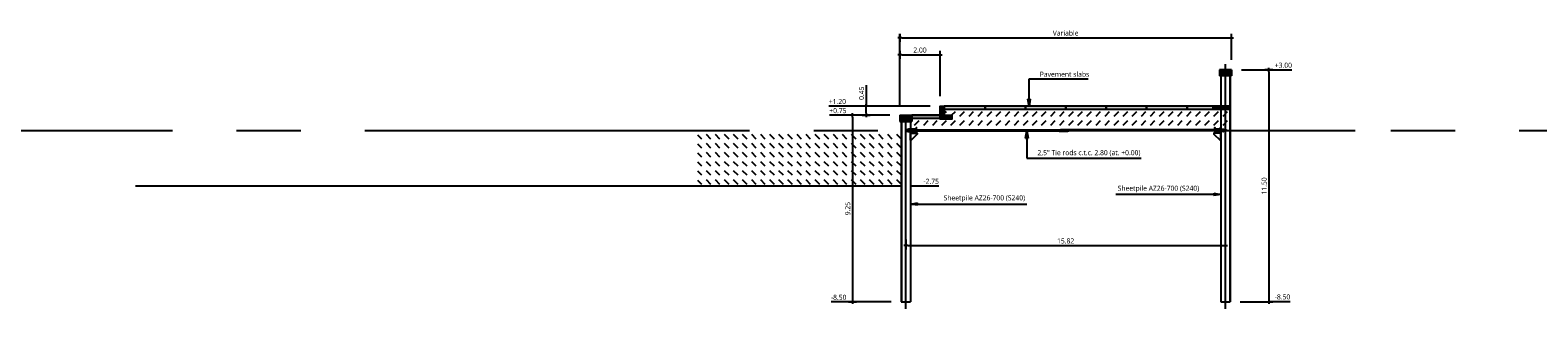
# Model space of a CAD drawing. Header units: metres. Extents: x 2831 to 4656, y -1529 to 547.
# Tile 6 of 20: x 3692 to 3767, y -1469 to -1455. Entities that reach past the tile are written whole.
import ezdxf

# ---------------------------------------------------------------- set-up
doc = ezdxf.new("R2010")
doc.units = ezdxf.units.M
doc.linetypes.add('06 Sections$0$CENTER2', pattern=[28.575, 19.05, -3.175, 3.175, -3.175])
for name, color, linetype in [('06 Sections$0$H000B1-HATCH-013', 8, 'Continuous'), ('06 Sections$0$H000BU-HATCH-K251', 251, 'Continuous'), ('06 Sections$0$H000BW-HATCH-K253', 253, 'Continuous'), ('06 Sections$0$H000E1-GEN-013', 8, 'Continuous'), ('06 Sections$0$H000E2-GEN-018', 1, 'Continuous'), ('06 Sections$0$H000E4-GEN-035', 3, 'Continuous'), ('06 Sections$0$H000E5-GEN-050', 4, 'Continuous'), ('06 Sections$0$H000H3-TEXT-025', 7, 'Continuous'), ('06 Sections$0$H000S3-DIM-025', 7, 'Continuous'), ('06 Sections$0$H030L2-SYS-018', 1, '06 Sections$0$CENTER2'), ('06 Sections$0$H030L8-SYS-013', 8, '06 Sections$0$CENTER2'), ('06 Sections$0$SYST-013-CE2', 8, '06 Sections$0$CENTER2')]:
    doc.layers.add(name, color=color, linetype=linetype)
doc.styles.add('06 Sections$0$ISO', font='segoeui.ttf')
doc.dimstyles.new('06 Sections$0$WB-M100', dxfattribs={"dimscale": 0.1, "dimtxt": 2.5, "dimasz": 1, "dimexe": 2, "dimexo": 5, "dimgap": 1, "dimtad": 1, "dimzin": 0, "dimdsep": 46, "dimtxsty": '06 Sections$0$ISO', "dimblk1": '06 Sections$0$dimdot', "dimblk2": '06 Sections$0$dimdot', "dimsah": 1, "dimcen": 0, "dimdle": 2, "dimclrd": 256, "dimclre": 256, "dimclrt": 256, "dimadec": 0, "dimazin": 0, "dimtp": 1, "dimtfac": 1, "dimtix": 1, "dimtmove": 0, "dimatfit": 3, "dimldrblk": '06 Sections$0$dimpijl', "dimfxl": 2, "dimtolj": 1, "dimtzin": 1, "dimlwd": -1, "dimlwe": -1, "dimarcsym": 0})

# ---------------------------------------------------------------- blocks, each defined once
blk = doc.blocks.new('06 Sections$0$UNP400')
blk.add_lwpolyline([(0, 200), (110, 200), (110, 193, -0.399656), (101, 184), (31, 180, 0.399656), (14, 162), (14, -162, 0.399656), (31, -180), (101, -184, -0.399656), (110, -193), (110, -200), (0, -200)], format="xyb", close=True)
blk = doc.blocks.new('06 Sections$0$WALER')
blk.add_lwpolyline([(-50, -640), (0, -640), (0, -190), (-450, -190), (-450, -240)], close=True)
at = {"rotation": 90}
blk.add_blockref('06 Sections$0$UNP400', (-200, 80), dxfattribs=at)
at = {"xscale": -1, "rotation": 90}
blk.add_blockref('06 Sections$0$UNP400', (-200, -80), dxfattribs=at)
blk = doc.blocks.new('06 Sections$0$M90 nut')
for p, q in [((0, 56), (0, -56)), ((6, 75), (31, 75)), ((6, 37), (31, 37)), ((63, 75), (31, 75)), ((63, 37), (31, 37)), ((70, 56), (70, -56)), ((6, -38), (31, -38)), ((31, -75), (6, -75)), ((63, -38), (31, -38)), ((31, -75), (63, -75))]:
    blk.add_line(p, q)
for centre, radius, start, end in [((31, 56), 30.6, 142.12111, 180), ((31, 56), 30.6, 180, 217.87889), ((113, 0), 113, 160.52873, 199.47118), ((39, 56), 30.6, 0, 37.87889), ((39, 56), 30.6, 322.12111, 0), ((-43, 0), 113, 340.52882, 19.47127), ((31, -56), 30.6, 142.12111, 180), ((31, -56), 30.6, 180, 217.87889), ((39, -56), 30.6, 0, 37.87889), ((39, -56), 30.6, 322.12111, 0)]:
    blk.add_arc(centre, radius, start, end)
blk = doc.blocks.new('06 Sections$0$TIEROD')
for p, q in [((-0.212, 0.03), (-0.219, 0.022)), ((-0.145, 0.022), (-0.219, 0.022)), ((-0.219, 0.022), (-0.219, -0.022)), ((-0.212, 0.03), (-0.145, 0.03)), ((-0.04, 0.059), (-0.099, 0.059)), ((-0.099, 0.059), (-0.099, -0.06)), ((-0.053, -0.06), (-0.053, 0.059)), ((0, 0.03), (0.114, 0.03)), ((0.121, 0.027), (0.114, 0.03)), ((0.114, 0.03), (0.114, -0.03)), ((0.121, -0.027), (0.121, 0.027)), ((0.121, 0.027), (7.373, 0.027)), ((0.121, -0.022), (0.121, 0.022)), ((7.373, 0.027), (7.379, 0.03)), ((7.373, 0.027), (7.373, -0.027)), ((7.379, 0.03), (7.436, 0.03)), ((7.379, 0.03), (7.379, -0.03)), ((7.436, 0.046), (7.8, 0.046)), ((7.436, -0.046), (7.436, 0.046)), ((7.8, 0.046), (7.8, -0.046)), ((7.856, 0.03), (7.8, 0.03)), ((7.856, 0.03), (7.856, -0.03)), ((7.863, 0.027), (7.856, 0.03)), ((7.863, 0.027), (7.863, -0.027)), ((15.279, 0.027), (7.863, 0.027)), ((15.279, 0.027), (15.286, 0.03)), ((15.279, -0.027), (15.279, 0.027)), ((15.279, -0.022), (15.279, 0.022)), ((15.286, 0.03), (15.286, -0.03)), ((15.4, 0.03), (15.286, 0.03)), ((15.44, 0.059), (15.499, 0.059)), ((15.453, -0.06), (15.453, 0.059)), ((15.499, 0.059), (15.499, -0.06)), ((15.612, 0.03), (15.545, 0.03)), ((15.545, 0.022), (15.619, 0.022)), ((15.612, 0.03), (15.619, 0.022)), ((15.619, 0.022), (15.619, -0.022)), ((-0.145, -0.022), (-0.219, -0.022)), ((-0.212, -0.03), (-0.219, -0.022)), ((-0.212, -0.03), (-0.145, -0.03)), ((-0.099, -0.06), (-0.04, -0.06)), ((0, -0.03), (0.114, -0.03)), ((0.121, -0.027), (0.114, -0.03)), ((0.121, -0.027), (7.373, -0.027)), ((7.373, -0.027), (7.379, -0.03)), ((7.379, -0.03), (7.436, -0.03)), ((7.8, -0.046), (7.436, -0.046)), ((7.856, -0.03), (7.8, -0.03)), ((7.863, -0.027), (7.856, -0.03)), ((15.279, -0.027), (7.863, -0.027)), ((15.279, -0.027), (15.286, -0.03)), ((15.4, -0.03), (15.286, -0.03)), ((15.499, -0.06), (15.44, -0.06)), ((15.545, -0.022), (15.619, -0.022)), ((15.612, -0.03), (15.545, -0.03)), ((15.612, -0.03), (15.619, -0.022))]:
    blk.add_line(p, q)
for points in [[(-0.04, -0.073), (0, -0.073), (0, 0.073), (-0.04, 0.073)], [(15.4, -0.073), (15.44, -0.073), (15.44, 0.073), (15.4, 0.073)]]:
    blk.add_lwpolyline(points, close=True)
blk.add_circle((7.618, 0), 0.0132)
at = {"layer": '06 Sections$0$SYST-013-CE2'}
blk.add_line((-0.245, 0), (15.676, 0), dxfattribs=at)
at = {"xscale": 0.0006618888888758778, "yscale": 0.0006618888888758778, "zscale": 0.0006618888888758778}
for p in [(-0.145, 0), (15.499, 0)]:
    blk.add_blockref('06 Sections$0$M90 nut', p, dxfattribs=at)
blk = doc.blocks.new('06 Sections$0$dimdot')
blk.add_line((-1, 0), (1, 0))
at = {"const_width": 0.5}
blk.add_lwpolyline([(-0.25, 0, 1), (0.25, 0, 1)], format="xyb", close=True, dxfattribs=at)
blk.add_lwpolyline([(0, -2), (0, 2)])
blk = doc.blocks.new('*D403')
at = {"layer": '06 Sections$0$H000S3-DIM-025', "transparency": 16777216}
for p, q in [((426.009, 0.75), (423.963, 0.75)), ((424.163, 0.65), (424.163, -8.4)), ((426.079, -8.5), (423.963, -8.5))]:
    blk.add_line(p, q, dxfattribs=at)
at = {"layer": '06 Sections$0$H000S3-DIM-025', "transparency": 16777216, "xscale": 0.1, "yscale": 0.1, "zscale": 0.1}
for p, rotation in [((424.163, 0.75), 90), ((424.163, -8.5), 270)]:
    blk.add_blockref('06 Sections$0$dimdot', p, dxfattribs=dict(at, rotation=rotation))
at = {"layer": '06 Sections$0$H000S3-DIM-025', "transparency": 16777216, "insert": (423.934, -3.875), "char_height": 0.25, "attachment_point": 5, "rotation": 90, "style": '06 Sections$0$ISO', "bg_fill": 3, "box_fill_scale": 1.1, "bg_fill_color": 256, "bg_fill_true_color": 13158600, "bg_fill_transparency": 0}
blk.add_mtext('\\A1;9.25', dxfattribs=at)
blk = doc.blocks.new('06 Sections$0$dimpijl')
at = {"linetype": 'Continuous'}
blk.add_hatch(color=256, dxfattribs=at).paths.add_polyline_path([(0, 0), (-3.5, 0.58), (-3.5, -0.58)])
for p, q in [((-3.5, 0.58), (0, 0)), ((-3.5, 0.58), (-3.5, -0.58)), ((0, 0), (-3.5, -0.58))]:
    blk.add_line(p, q, dxfattribs=at)
blk = doc.blocks.new('*D404')
at = {"layer": '06 Sections$0$H000S3-DIM-025', "transparency": 16777216}
for p, q in [((426.809, -5.408), (426.809, -5.508)), ((426.909, -5.708), (442.529, -5.708)), ((442.629, -6.231), (442.629, -5.508))]:
    blk.add_line(p, q, dxfattribs=at)
at = {"layer": '06 Sections$0$H000S3-DIM-025', "transparency": 16777216, "xscale": 0.1, "yscale": 0.1, "zscale": 0.1, "rotation": 180}
blk.add_blockref('06 Sections$0$dimdot', (426.809, -5.708), dxfattribs=at)
at = {"layer": '06 Sections$0$H000S3-DIM-025', "transparency": 16777216, "xscale": 0.1, "yscale": 0.1, "zscale": 0.1}
blk.add_blockref('06 Sections$0$dimdot', (442.629, -5.708), dxfattribs=at)
at = {"layer": '06 Sections$0$H000S3-DIM-025', "transparency": 16777216, "insert": (434.719, -5.478), "char_height": 0.25, "attachment_point": 5, "style": '06 Sections$0$ISO', "bg_fill": 3, "box_fill_scale": 1.1, "bg_fill_color": 256, "bg_fill_true_color": 13158600, "bg_fill_transparency": 0}
blk.add_mtext('\\A1;15.82', dxfattribs=at)
blk = doc.blocks.new('*D405')
at = {"layer": '06 Sections$0$H000S3-DIM-025', "transparency": 16777216}
for p, q in [((443.429, 3), (444.977, 3)), ((444.777, 2.9), (444.777, -8.4)), ((443.359, -8.5), (444.977, -8.5))]:
    blk.add_line(p, q, dxfattribs=at)
at = {"layer": '06 Sections$0$H000S3-DIM-025', "transparency": 16777216, "xscale": 0.1, "yscale": 0.1, "zscale": 0.1}
for p, rotation in [((444.777, 3), 90), ((444.777, -8.5), 270)]:
    blk.add_blockref('06 Sections$0$dimdot', p, dxfattribs=dict(at, rotation=rotation))
at = {"layer": '06 Sections$0$H000S3-DIM-025', "transparency": 16777216, "insert": (444.547, -2.75), "char_height": 0.25, "attachment_point": 5, "rotation": 90, "style": '06 Sections$0$ISO', "bg_fill": 3, "box_fill_scale": 1.1, "bg_fill_color": 256, "bg_fill_true_color": 13158600, "bg_fill_transparency": 0}
blk.add_mtext('\\A1;11.50', dxfattribs=at)
blk = doc.blocks.new('*D343')
at = {"layer": '06 Sections$0$H000S3-DIM-025', "transparency": 16777216}
blk.add_line((443.429, 3), (445.921, 3), dxfattribs=at)
at = {"layer": '06 Sections$0$H000S3-DIM-025', "transparency": 16777216, "insert": (445.499, 3.229), "char_height": 0.25, "attachment_point": 5, "style": '06 Sections$0$ISO', "bg_fill": 3, "box_fill_scale": 1.1, "bg_fill_color": 256, "bg_fill_true_color": 13158600, "bg_fill_transparency": 0}
blk.add_mtext('\\A1;+3.00', dxfattribs=at)
blk = doc.blocks.new('*D344')
at = {"layer": '06 Sections$0$H000S3-DIM-025', "transparency": 16777216}
for p, q in [((443.359, -8.5), (444.577, -8.5)), ((444.577, -8.5), (444.777, -8.479)), ((444.777, -8.479), (445.835, -8.479))]:
    blk.add_line(p, q, dxfattribs=at)
at = {"layer": '06 Sections$0$H000S3-DIM-025', "transparency": 16777216, "insert": (445.456, -8.25), "char_height": 0.25, "attachment_point": 5, "style": '06 Sections$0$ISO', "bg_fill": 3, "box_fill_scale": 1.1, "bg_fill_color": 256, "bg_fill_true_color": 13158600, "bg_fill_transparency": 0}
blk.add_mtext('\\A1;-8.50', dxfattribs=at)
blk = doc.blocks.new('*D301')
at = {"layer": '06 Sections$0$H000S3-DIM-025', "transparency": 16777216}
blk.add_line((427.079, -2.75), (428.436, -2.75), dxfattribs=at)
at = {"layer": '06 Sections$0$H000S3-DIM-025', "transparency": 16777216, "insert": (428.062, -2.521), "char_height": 0.25, "attachment_point": 5, "style": '06 Sections$0$ISO', "bg_fill": 3, "box_fill_scale": 1.1, "bg_fill_color": 256, "bg_fill_true_color": 13158600, "bg_fill_transparency": 0}
blk.add_mtext('\\A1;-2.75', dxfattribs=at)
blk = doc.blocks.new('*D291')
at = {"transparency": 16777216}
for p, q in [((426.509, 1.25), (426.509, 4.789)), ((426.609, 4.589), (442.829, 4.589)), ((442.929, 3.5), (442.929, 4.789))]:
    blk.add_line(p, q, dxfattribs=at)
at = {"transparency": 16777216, "xscale": 0.1, "yscale": 0.1, "zscale": 0.1, "rotation": 180}
blk.add_blockref('06 Sections$0$dimdot', (426.509, 4.589), dxfattribs=at)
at = {"transparency": 16777216, "xscale": 0.1, "yscale": 0.1, "zscale": 0.1}
blk.add_blockref('06 Sections$0$dimdot', (442.929, 4.589), dxfattribs=at)
at = {"transparency": 16777216, "insert": (434.719, 4.823), "char_height": 0.25, "attachment_point": 5, "style": '06 Sections$0$ISO'}
blk.add_mtext('\\A1;Variable', dxfattribs=at)
blk = doc.blocks.new('*D379')
at = {"layer": '06 Sections$0$H000S3-DIM-025', "transparency": 16777216}
blk.add_line((426.009, 0.75), (423.028, 0.75), dxfattribs=at)
at = {"layer": '06 Sections$0$H000S3-DIM-025', "transparency": 16777216, "insert": (423.446, 0.979), "char_height": 0.25, "attachment_point": 5, "style": '06 Sections$0$ISO', "bg_fill": 3, "box_fill_scale": 1.1, "bg_fill_color": 256, "bg_fill_true_color": 13158600, "bg_fill_transparency": 0}
blk.add_mtext('\\A1;+0.75', dxfattribs=at)
blk = doc.blocks.new('*D380')
at = {"layer": '06 Sections$0$H000S3-DIM-025', "transparency": 16777216}
for p, q in [((424.163, -8.5), (423.105, -8.5)), ((424.363, -8.5), (424.163, -8.5)), ((426.079, -8.5), (424.363, -8.5))]:
    blk.add_line(p, q, dxfattribs=at)
at = {"layer": '06 Sections$0$H000S3-DIM-025', "transparency": 16777216, "insert": (423.484, -8.27), "char_height": 0.25, "attachment_point": 5, "style": '06 Sections$0$ISO', "bg_fill": 3, "box_fill_scale": 1.1, "bg_fill_color": 256, "bg_fill_true_color": 13158600, "bg_fill_transparency": 0}
blk.add_mtext('\\A1;-8.50', dxfattribs=at)
blk = doc.blocks.new('*D452')
at = {"layer": '06 Sections$0$H000S3-DIM-025', "transparency": 16777216}
for p, q in [((426.509, 1.25), (426.509, 3.951)), ((426.609, 3.751), (428.409, 3.751)), ((428.509, 1.7), (428.509, 3.951))]:
    blk.add_line(p, q, dxfattribs=at)
at = {"layer": '06 Sections$0$H000S3-DIM-025', "transparency": 16777216, "xscale": 0.1, "yscale": 0.1, "zscale": 0.1, "rotation": 180}
blk.add_blockref('06 Sections$0$dimdot', (426.509, 3.751), dxfattribs=at)
at = {"layer": '06 Sections$0$H000S3-DIM-025', "transparency": 16777216, "xscale": 0.1, "yscale": 0.1, "zscale": 0.1}
blk.add_blockref('06 Sections$0$dimdot', (428.509, 3.751), dxfattribs=at)
at = {"layer": '06 Sections$0$H000S3-DIM-025', "transparency": 16777216, "insert": (427.509, 3.98), "char_height": 0.25, "attachment_point": 5, "style": '06 Sections$0$ISO', "bg_fill": 3, "box_fill_scale": 1.1, "bg_fill_color": 256, "bg_fill_true_color": 13158600, "bg_fill_transparency": 0}
blk.add_mtext('\\A1;2.00', dxfattribs=at)
blk = doc.blocks.new('*D453')
at = {"layer": '06 Sections$0$H000S3-DIM-025', "transparency": 16777216}
for p, q in [((424.843, 2.25), (424.843, 1.2)), ((428.009, 1.2), (424.643, 1.2)), ((426.009, 0.75), (424.643, 0.75)), ((424.843, 0.85), (424.843, 1.1))]:
    blk.add_line(p, q, dxfattribs=at)
at = {"layer": '06 Sections$0$H000S3-DIM-025', "transparency": 16777216, "xscale": 0.1, "yscale": 0.1, "zscale": 0.1, "rotation": 270}
blk.add_blockref('06 Sections$0$dimdot', (424.843, 0.75), dxfattribs=at)
at = {"layer": '06 Sections$0$H000S3-DIM-025', "transparency": 16777216, "insert": (424.614, 1.842), "char_height": 0.25, "attachment_point": 5, "rotation": 90, "style": '06 Sections$0$ISO', "bg_fill": 3, "box_fill_scale": 1.1, "bg_fill_color": 256, "bg_fill_true_color": 13158600, "bg_fill_transparency": 0}
blk.add_mtext('\\A1;0.45', dxfattribs=at)
at = {"layer": '06 Sections$0$H000S3-DIM-025', "transparency": 16777216, "xscale": 0.1, "yscale": 0.1, "zscale": 0.1, "rotation": 90}
blk.add_blockref('06 Sections$0$dimdot', (424.843, 1.2), dxfattribs=at)
blk = doc.blocks.new('*D381')
at = {"layer": '06 Sections$0$H000S3-DIM-025', "transparency": 16777216}
blk.add_line((428.009, 1.2), (422.999, 1.2), dxfattribs=at)
at = {"layer": '06 Sections$0$H000S3-DIM-025', "transparency": 16777216, "insert": (423.421, 1.43), "char_height": 0.25, "attachment_point": 5, "style": '06 Sections$0$ISO', "bg_fill": 3, "box_fill_scale": 1.1, "bg_fill_color": 256, "bg_fill_true_color": 13158600, "bg_fill_transparency": 0}
blk.add_mtext('\\A1;+1.20', dxfattribs=at)
blk = doc.blocks.new('06 Sections')
at = {"layer": '06 Sections$0$H000B1-HATCH-013'}
h = blk.add_hatch(dxfattribs=at)
h.set_pattern_fill('DASH', color=256, scale=0.1, angle=45)
h.set_pattern_definition([(45, (-90.8889, 0), (0, 0.4490128), [0.3175, -0.3175])])
h.paths.add_polyline_path([(442.847, 0), (442.847, 1.05), (428.709, 1.05), (428.709, 0.75), (429.084, 0.75), (429.084, 0.55), (428.509, 0.55), (428.509, 0.6), (427.109, 0.6), (427.109, 0.45), (427.039, 0.45), (427.039, 0)])
h = blk.add_hatch(dxfattribs=at)
h.set_pattern_fill('DASH', color=256, scale=0.1, angle=315)
h.set_pattern_definition([(315, (-90.8889, 0), (0.4490128, -1e-16), [0.3175, -0.3175])])
h.paths.add_polyline_path([(426.579, -2.75), (426.579, 0), (416.496, 0), (416.496, -2.75)])
at = {"layer": '06 Sections$0$H000BU-HATCH-K251'}
h = blk.add_hatch(color=256, dxfattribs=at)
h.dxf.hatch_style = 1
h.paths.add_polyline_path([(428.509, 0.75), (427.109, 0.75), (427.109, 0.6), (428.509, 0.6)])
h = blk.add_hatch(color=256, dxfattribs=at)
h.dxf.hatch_style = 1
h.paths.add_polyline_path([(428.709, 1.2), (428.509, 1.2), (428.509, 0.55), (429.084, 0.55), (429.084, 0.75), (428.709, 0.75)])
h = blk.add_hatch(color=256, dxfattribs=at)
h.dxf.hatch_style = 1
h.paths.add_polyline_path([(428.709, 1.2), (428.709, 1.05), (430.729, 1.05), (430.729, 1.2)])
h = blk.add_hatch(color=256, dxfattribs=at)
h.dxf.hatch_style = 1
h.paths.add_polyline_path([(430.729, 1.2), (430.729, 1.05), (432.729, 1.05), (432.729, 1.2)])
h = blk.add_hatch(color=256, dxfattribs=at)
h.dxf.hatch_style = 1
h.paths.add_polyline_path([(432.729, 1.2), (432.729, 1.05), (434.729, 1.05), (434.729, 1.2)])
h = blk.add_hatch(color=256, dxfattribs=at)
h.dxf.hatch_style = 1
h.paths.add_polyline_path([(434.729, 1.2), (434.729, 1.05), (436.729, 1.05), (436.729, 1.2)])
h = blk.add_hatch(color=256, dxfattribs=at)
h.dxf.hatch_style = 1
h.paths.add_polyline_path([(436.729, 1.2), (436.729, 1.05), (438.729, 1.05), (438.729, 1.2)])
h = blk.add_hatch(color=256, dxfattribs=at)
h.dxf.hatch_style = 1
h.paths.add_polyline_path([(438.729, 1.2), (438.729, 1.05), (440.729, 1.05), (440.729, 1.2)])
h = blk.add_hatch(color=256, dxfattribs=at)
h.dxf.hatch_style = 1
h.paths.add_polyline_path([(442.019, 1.05), (442.019, 1.2), (440.729, 1.2), (440.729, 1.05)])
h = blk.add_hatch(color=256, dxfattribs=at)
h.dxf.hatch_style = 1
h.paths.add_polyline_path([(442.847, 1.05), (442.847, 1.2), (442.019, 1.2), (442.019, 1.05)])
at = {"layer": '06 Sections$0$H000BW-HATCH-K253'}
h = blk.add_hatch(color=256, dxfattribs=at)
h.dxf.hatch_style = 1
h.paths.add_polyline_path([(442.329, 2.7), (442.329, 3), (442.929, 3), (442.929, 2.7)])
h = blk.add_hatch(color=256, dxfattribs=at)
h.dxf.hatch_style = 1
h.paths.add_polyline_path([(427.109, 0.45), (427.109, 0.75), (426.509, 0.75), (426.509, 0.45)])
at = {"layer": '06 Sections$0$H000E2-GEN-018'}
for p, q in [((442.399, 2.75), (442.859, 2.75)), ((442.399, 2.7), (442.399, -8.5)), ((442.847, 2.7), (442.847, -8.5)), ((442.859, 2.75), (442.859, -8.5)), ((426.579, 0.5), (426.579, -8.5)), ((427.039, 0.5), (426.579, 0.5)), ((426.591, 0.5), (426.591, -8.5)), ((427.039, 0.5), (427.039, -8.5)), ((426.579, -8.5), (427.039, -8.5)), ((442.399, -8.5), (442.859, -8.5))]:
    blk.add_line(p, q, dxfattribs=at)
at = {"layer": '06 Sections$0$H000E4-GEN-035'}
for p, q in [((427.109, 0.75), (428.509, 0.75)), ((442.859, 0), (449.051, 0)), ((388.671, -2.75), (426.579, -2.75))]:
    blk.add_line(p, q, dxfattribs=at)
for points in [[(427.109, 0.6), (428.509, 0.6), (428.509, 0.75), (427.109, 0.75)], [(428.709, 1.2), (428.709, 0.75), (429.084, 0.75), (429.084, 0.55), (428.509, 0.55), (428.509, 1.2)], [(428.709, 1.05), (430.729, 1.05), (430.729, 1.2), (428.709, 1.2)], [(430.729, 1.05), (432.729, 1.05), (432.729, 1.2), (430.729, 1.2)], [(432.729, 1.05), (434.729, 1.05), (434.729, 1.2), (432.729, 1.2)], [(434.729, 1.05), (436.729, 1.05), (436.729, 1.2), (434.729, 1.2)], [(436.729, 1.05), (438.729, 1.05), (438.729, 1.2), (436.729, 1.2)], [(438.729, 1.05), (440.729, 1.05), (440.729, 1.2), (438.729, 1.2)], [(440.729, 1.05), (442.019, 1.05), (442.019, 1.2), (440.729, 1.2)], [(442.019, 1.05), (442.847, 1.05), (442.847, 1.2), (442.019, 1.2)]]:
    blk.add_lwpolyline(points, close=True, dxfattribs=at)
at = {"layer": '06 Sections$0$H000E5-GEN-050'}
for p, q in [((442.929, 3), (442.329, 3)), ((442.329, 3), (442.329, 2.7)), ((442.929, 3), (442.929, 2.7)), ((442.929, 2.7), (442.329, 2.7)), ((426.509, 0.75), (427.109, 0.75)), ((426.509, 0.75), (426.509, 0.45)), ((427.109, 0.75), (427.109, 0.45)), ((426.509, 0.45), (427.109, 0.45))]:
    blk.add_line(p, q, dxfattribs=at)
at = {"layer": '06 Sections$0$H030L2-SYS-018'}
blk.add_line((-171.475, 0), (1168.02, 0), dxfattribs=at)
at = {"layer": '06 Sections$0$H030L8-SYS-013'}
for p, q in [((442.629, -8.842), (442.629, 3.283)), ((426.809, -8.842), (426.809, 0.607))]:
    blk.add_line(p, q, dxfattribs=at)
at = {"layer": '06 Sections$0$H000E1-GEN-013', "xscale": 0.9975}
blk.add_blockref('06 Sections$0$TIEROD', (427.039, 0), dxfattribs=at)
at = {"layer": '06 Sections$0$H000E2-GEN-018', "yscale": 0.00075, "zscale": 0.00075}
for p, xscale in [((427.039, 0), -0.00075), ((442.399, 0), 0.00075)]:
    blk.add_blockref('06 Sections$0$WALER', p, dxfattribs=dict(at, xscale=xscale))
at = {"layer": '06 Sections$0$H000H3-TEXT-025', "char_height": 0.25, "style": '06 Sections$0$ISO'}
for s, insert, attachment_point in [('\\A1;2,5" Tie rods c.t.c. 2.80 (at. +0.00)', (433.325, -1.282), 7), ('\\A1;Sheetpile AZ26-700 (S240)', (441.331, -3.073), 9), ('\\A1;Sheetpile AZ26-700 (S240)', (428.677, -3.549), 7)]:
    blk.add_mtext(s, dxfattribs=dict(at, insert=insert, attachment_point=attachment_point))
at = {"layer": '06 Sections$0$H000H3-TEXT-025', "annotation_type": 0, "has_hookline": 1}
for points, hookline_direction, text_width in [([(432.798, -0.027), (432.798, -1.382), (433.225, -1.382)], 0, 5.134), ([(427.039, -3.649), (428.577, -3.649)], 0, 4.128), ([(442.399, -3.173), (441.431, -3.173)], 1, 4.128)]:
    blk.add_leader(points, dimstyle='06 Sections$0$WB-M100', dxfattribs=dict(at, hookline_direction=hookline_direction, text_width=text_width))
at = {"layer": '06 Sections$0$H000S3-DIM-025'}
dim = blk.add_linear_dim(base=(424.163, -8.5), p1=(426.509, 0.75), p2=(426.579, -8.5), angle=90, dimstyle='06 Sections$0$WB-M100', override={"dimpost": '<>', "dimtmove": 1, "dimtfill": 1}, dxfattribs=at)
dim.commit()
dim.dimension.update_dxf_attribs({"geometry": '*D403', "text_midpoint": (423.934, -3.875)})
dim = blk.add_linear_dim(base=(442.629, -5.708), p1=(426.809, -5.908), p2=(442.629, -6.731), dimstyle='06 Sections$0$WB-M100', override={"dimpost": '<>', "dimtfill": 1}, dxfattribs=at)
dim.commit()
dim.dimension.update_dxf_attribs({"geometry": '*D404', "text_midpoint": (434.719, -5.478)})
dim = blk.add_linear_dim(base=(444.777, -8.5), p1=(442.929, 3), p2=(442.859, -8.5), angle=90, dimstyle='06 Sections$0$WB-M100', override={"dimpost": '<>', "dimtfill": 1}, dxfattribs=at)
dim.commit()
dim.dimension.update_dxf_attribs({"geometry": '*D405', "text_midpoint": (444.547, -2.75)})
dim = blk.add_ordinate_dim(feature_location=(442.929, 3), offset=(2.048, 0), dtype=0, origin=(153.596, 0), dimstyle='06 Sections$0$WB-M100', override={"dimpost": '+<>', "dimtfill": 1}, dxfattribs=at)
dim.commit()
dim.dimension.update_dxf_attribs({"geometry": '*D343', "text_midpoint": (445.499, 3.229)})
at = {"layer": '06 Sections$0$H000H3-TEXT-025', "insert": (433.439, 2.656), "char_height": 0.25, "attachment_point": 7, "style": '06 Sections$0$ISO'}
blk.add_mtext('\\A1;Pavement slabs', dxfattribs=at)
dim = blk.add_linear_dim(base=(442.929, 4.589), p1=(426.509, 0.75), p2=(442.929, 3), text='Variable', dimstyle='06 Sections$0$WB-M100', override={"dimpost": '<>'})
dim.commit()
dim.dimension.update_dxf_attribs({"geometry": '*D291', "text_midpoint": (434.719, 4.823)})
at = {"layer": '06 Sections$0$H000S3-DIM-025'}
dim = blk.add_ordinate_dim(feature_location=(442.859, -8.5), offset=(2.118, 0.021), dtype=0, origin=(153.596, 0), dimstyle='06 Sections$0$WB-M100', override={"dimpost": '-<>', "dimtfill": 1}, dxfattribs=at)
dim.commit()
dim.dimension.update_dxf_attribs({"geometry": '*D344', "text_midpoint": (445.456, -8.25)})
at = {"layer": '06 Sections$0$H000H3-TEXT-025', "annotation_type": 0, "has_hookline": 1, "hookline_direction": 0, "text_width": 2.388}
blk.add_leader([(432.912, 1.2), (432.912, 2.556), (433.339, 2.556)], dimstyle='06 Sections$0$WB-M100', dxfattribs=at)
at = {"layer": '06 Sections$0$H000S3-DIM-025'}
dim = blk.add_ordinate_dim(feature_location=(426.579, -2.75), offset=(1.008, 0), dtype=0, origin=(153.596, 0), dimstyle='06 Sections$0$WB-M100', override={"dimpost": '-<>', "dimtfill": 1}, dxfattribs=at)
dim.commit()
dim.dimension.update_dxf_attribs({"geometry": '*D301', "text_midpoint": (428.062, -2.521)})
dim = blk.add_ordinate_dim(feature_location=(426.509, 0.75), offset=(-2.546, 0), dtype=0, origin=(-171.475, 0), dimstyle='06 Sections$0$WB-M100', override={"dimpost": '+<>', "dimtfill": 1}, dxfattribs=at)
dim.commit()
dim.dimension.update_dxf_attribs({"geometry": '*D379', "text_midpoint": (423.446, 0.979)})
dim = blk.add_linear_dim(base=(428.509, 3.751), p1=(426.509, 0.75), p2=(428.509, 1.2), dimstyle='06 Sections$0$WB-M100', override={"dimpost": '<>', "dimtfill": 1}, dxfattribs=at)
dim.commit()
dim.dimension.update_dxf_attribs({"geometry": '*D452', "text_midpoint": (427.509, 3.98)})
dim = blk.add_ordinate_dim(feature_location=(426.579, -8.5), offset=(-2.616, 0), dtype=0, origin=(-171.475, 0), dimstyle='06 Sections$0$WB-M100', override={"dimpost": '-<>', "dimtfill": 1}, dxfattribs=at)
dim.commit()
dim.dimension.update_dxf_attribs({"geometry": '*D380', "text_midpoint": (423.484, -8.27)})
dim = blk.add_linear_dim(base=(424.843, 1.2), p1=(426.509, 0.75), p2=(428.509, 1.2), angle=90, dimstyle='06 Sections$0$WB-M100', override={"dimpost": '<>', "dimtmove": 1, "dimtfill": 1}, dxfattribs=at)
dim.commit()
dim.dimension.update_dxf_attribs({"geometry": '*D453', "text_midpoint": (424.593, 1.842), "dimtype": 128})
dim = blk.add_ordinate_dim(feature_location=(428.509, 1.2), offset=(-4.566, 0), dtype=0, origin=(-171.475, 0), dimstyle='06 Sections$0$WB-M100', override={"dimpost": '+<>', "dimtfill": 1}, dxfattribs=at)
dim.commit()
dim.dimension.update_dxf_attribs({"geometry": '*D381', "text_midpoint": (423.421, 1.43)})

msp = doc.modelspace()

# ---------------------------------------------------------------- block references
msp.add_blockref('06 Sections', (3308.804, -1460.004))

doc.saveas('drawing.dxf')
